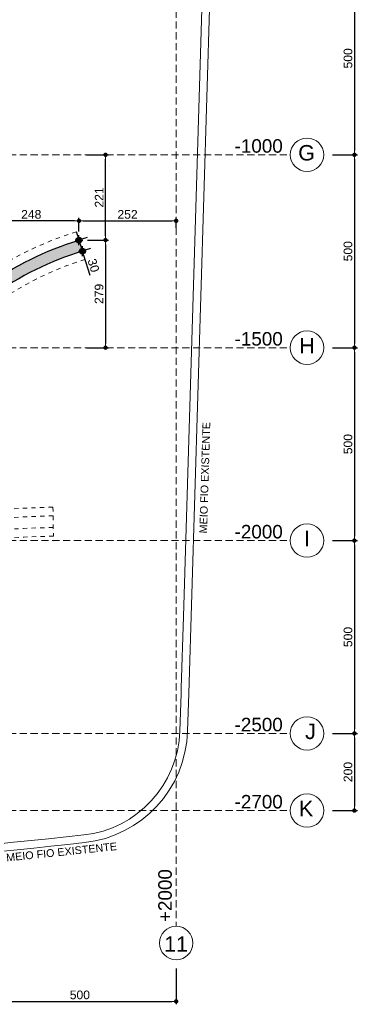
# Model space of a CAD drawing. Header units: millimetres. Extents: x 83 to 471, y -739 to 93.
# Tile 38 of 179: x 160 to 171, y -610 to -575. Entities that reach past the tile are written whole.
import ezdxf

# ---------------------------------------------------------------- set-up
doc = ezdxf.new("R2010")
doc.units = ezdxf.units.MM
for name, pattern in [('CYPE_RAYA', [0.225, 0.1125, -0.1125]), ('CYPE_RAYAPUNTOPUNTO', [0.45, 0.225, -0.075, 0, -0.075, 0, -0.075]), ('TRAZO_HUECO', [0.75, 0.5, -0.25])]:
    doc.linetypes.add(name, pattern=pattern)
for name, color, linetype, lineweight in [('.', 7, 'Continuous', 5), ('__MAGNUS.Cota', 30, 'Continuous', 9), ('A-FLOR', 7, 'Continuous', 9), ('BL_CONTORNO', 7, 'Continuous', 30), ('COTA_FORMAS', 7, 'CYPE_RAYAPUNTOPUNTO', 0), ('COTAS', 250, 'Continuous', 5), ('COTAS_REF_LINHAS', 7, 'Continuous', 20), ('SAP_DIMENSION_Y_ARM', 7, 'Continuous', 0), ('VIG_HATCH', 7, 'Continuous', 0)]:
    doc.layers.add(name, color=color, linetype=linetype, lineweight=lineweight)
doc.styles.add('Arial', font='arial.ttf')
doc.dimstyles.new('Copy of UM_75.000000', dxfattribs={"dimtxt": 0.3, "dimasz": 0.15, "dimexe": 0.1, "dimexo": 0.3, "dimgap": 0.07, "dimtad": 1, "dimdec": 0, "dimlfac": 75, "dimzin": 0, "dimdsep": 46, "dimtxsty": 'Arial', "dimblk": 'DOT', "dimcen": 0.09, "dimdle": 0.1, "dimclrd": 30, "dimclre": 30, "dimclrt": 7, "dimadec": 1, "dimazin": 2, "dimtfac": 1, "dimtdec": 0, "dimtofl": 0, "dimtmove": 0, "dimatfit": 3, "dimldrblk": 'DOT', "dimfxl": 1, "dimtolj": 1, "dimarcsym": 0})

# ---------------------------------------------------------------- blocks, each defined once
blk = doc.blocks.new('_DOT')
at = {"layer": '__MAGNUS.Cota', "linetype": 'ByBlock'}
blk.add_line((-0.5, 0), (-1, 0), dxfattribs=at)
at = {"layer": '__MAGNUS.Cota', "linetype": 'ByBlock', "const_width": 0.5}
blk.add_lwpolyline([(-0.25, 0, 1), (0.25, 0, 1)], format="xyb", close=True, dxfattribs=at)
blk = doc.blocks.new('*D808')
at = {"layer": 'COTAS', "color": 30, "lineweight": -2}
for p, q in [((170.4477161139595, -573.4983079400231), (171.3115779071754, -573.4983079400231)), ((171.2115779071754, -573.6483079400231), (171.2115779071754, -580.0153079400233)), ((170.4477161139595, -580.1653079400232), (171.3115779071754, -580.1653079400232))]:
    blk.add_line(p, q, dxfattribs=at)
at = {"layer": 'Defpoints', "color": 0}
for p in [(170.1477161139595, -573.4983079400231), (170.1477161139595, -580.1653079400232), (171.2115779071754, -580.1653079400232)]:
    blk.add_point(p, dxfattribs=at)
at = {"layer": 'COTAS', "color": 30, "linetype": 'ByBlock', "lineweight": -2, "xscale": 0.15, "yscale": 0.15, "zscale": 0.15}
for p, rotation in [((171.2115779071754, -573.4983079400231), 90), ((171.2115779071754, -580.1653079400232), 270)]:
    blk.add_blockref('_DOT', p, dxfattribs=dict(at, rotation=rotation))
at = {"layer": 'COTAS', "color": 7, "insert": (170.9884060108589, -576.8318079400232), "char_height": 0.3, "attachment_point": 5, "rotation": 90, "style": 'Arial'}
blk.add_mtext('\\A1;500', dxfattribs=at)
blk = doc.blocks.new('*D809')
at = {"layer": 'COTAS', "color": 30, "lineweight": -2}
for p, q in [((170.4477161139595, -580.1653079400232), (171.3115779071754, -580.1653079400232)), ((171.2115779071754, -580.3153079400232), (171.2115779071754, -586.6823079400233)), ((170.4477161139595, -586.8323079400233), (171.3115779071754, -586.8323079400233))]:
    blk.add_line(p, q, dxfattribs=at)
at = {"layer": 'Defpoints', "color": 0}
for p in [(170.1477161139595, -580.1653079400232), (170.1477161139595, -586.8323079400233), (171.2115779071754, -586.8323079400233)]:
    blk.add_point(p, dxfattribs=at)
at = {"layer": 'COTAS', "color": 30, "linetype": 'ByBlock', "lineweight": -2, "xscale": 0.15, "yscale": 0.15, "zscale": 0.15}
for p, rotation in [((171.2115779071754, -580.1653079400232), 90), ((171.2115779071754, -586.8323079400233), 270)]:
    blk.add_blockref('_DOT', p, dxfattribs=dict(at, rotation=rotation))
at = {"layer": 'COTAS', "color": 7, "insert": (170.9884060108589, -583.4988079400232), "char_height": 0.3, "attachment_point": 5, "rotation": 90, "style": 'Arial'}
blk.add_mtext('\\A1;500', dxfattribs=at)
blk = doc.blocks.new('*D810')
at = {"layer": 'COTAS', "color": 30, "lineweight": -2}
for p, q in [((170.4477161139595, -586.8323079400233), (171.3115779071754, -586.8323079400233)), ((171.2115779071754, -586.9823079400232), (171.2115779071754, -593.3493079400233)), ((170.4477161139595, -593.4993079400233), (171.3115779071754, -593.4993079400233))]:
    blk.add_line(p, q, dxfattribs=at)
at = {"layer": 'Defpoints', "color": 0}
for p in [(170.1477161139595, -586.8323079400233), (170.1477161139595, -593.4993079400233), (171.2115779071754, -593.4993079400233)]:
    blk.add_point(p, dxfattribs=at)
at = {"layer": 'COTAS', "color": 30, "linetype": 'ByBlock', "lineweight": -2, "xscale": 0.15, "yscale": 0.15, "zscale": 0.15}
for p, rotation in [((171.2115779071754, -586.8323079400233), 90), ((171.2115779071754, -593.4993079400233), 270)]:
    blk.add_blockref('_DOT', p, dxfattribs=dict(at, rotation=rotation))
at = {"layer": 'COTAS', "color": 7, "insert": (170.9884060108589, -590.1658079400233), "char_height": 0.3, "attachment_point": 5, "rotation": 90, "style": 'Arial'}
blk.add_mtext('\\A1;500', dxfattribs=at)
blk = doc.blocks.new('*D811')
at = {"layer": 'COTAS', "color": 30, "lineweight": -2}
for p, q in [((170.4477161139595, -593.4993079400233), (171.3115779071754, -593.4993079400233)), ((171.2115779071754, -593.6493079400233), (171.2115779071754, -600.0163079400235)), ((170.4477161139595, -600.1663079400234), (171.3115779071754, -600.1663079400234))]:
    blk.add_line(p, q, dxfattribs=at)
at = {"layer": 'Defpoints', "color": 0}
for p in [(170.1477161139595, -593.4993079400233), (170.1477161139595, -600.1663079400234), (171.2115779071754, -600.1663079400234)]:
    blk.add_point(p, dxfattribs=at)
at = {"layer": 'COTAS', "color": 30, "linetype": 'ByBlock', "lineweight": -2, "xscale": 0.15, "yscale": 0.15, "zscale": 0.15}
for p, rotation in [((171.2115779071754, -593.4993079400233), 90), ((171.2115779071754, -600.1663079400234), 270)]:
    blk.add_blockref('_DOT', p, dxfattribs=dict(at, rotation=rotation))
at = {"layer": 'COTAS', "color": 7, "insert": (170.9884060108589, -596.8328079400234), "char_height": 0.3, "attachment_point": 5, "rotation": 90, "style": 'Arial'}
blk.add_mtext('\\A1;500', dxfattribs=at)
blk = doc.blocks.new('*D812')
at = {"layer": 'COTAS', "color": 30, "lineweight": -2}
for p, q in [((170.4477161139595, -600.1663079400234), (171.3115779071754, -600.1663079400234)), ((171.2115779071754, -600.3163079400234), (171.2115779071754, -602.6831079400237)), ((170.4477161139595, -602.8331079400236), (171.3115779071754, -602.8331079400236))]:
    blk.add_line(p, q, dxfattribs=at)
at = {"layer": 'Defpoints', "color": 0}
for p in [(170.1477161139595, -600.1663079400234), (170.1477161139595, -602.8331079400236), (171.2115779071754, -602.8331079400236)]:
    blk.add_point(p, dxfattribs=at)
at = {"layer": 'COTAS', "color": 30, "linetype": 'ByBlock', "lineweight": -2, "xscale": 0.15, "yscale": 0.15, "zscale": 0.15}
for p, rotation in [((171.2115779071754, -600.1663079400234), 90), ((171.2115779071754, -602.8331079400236), 270)]:
    blk.add_blockref('_DOT', p, dxfattribs=dict(at, rotation=rotation))
at = {"layer": 'COTAS', "color": 7, "insert": (170.9884060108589, -601.4997079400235), "char_height": 0.3, "attachment_point": 5, "rotation": 90, "style": 'Arial'}
blk.add_mtext('\\A1;200', dxfattribs=at)
blk = doc.blocks.new('*D822')
at = {"layer": 'COTAS', "color": 30, "lineweight": -2}
for p, q in [((158.3741322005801, -608.2889202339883), (158.3741322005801, -609.5296453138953)), ((165.0411322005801, -608.2889202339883), (165.0411322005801, -609.5296453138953)), ((158.5241322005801, -609.4296453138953), (164.8911322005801, -609.4296453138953))]:
    blk.add_line(p, q, dxfattribs=at)
at = {"layer": 'Defpoints', "color": 0}
for p in [(158.3741322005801, -607.9889202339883), (165.0411322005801, -607.9889202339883), (165.0411322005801, -609.4296453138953)]:
    blk.add_point(p, dxfattribs=at)
at = {"layer": 'COTAS', "color": 30, "linetype": 'ByBlock', "lineweight": -2, "xscale": 0.15, "yscale": 0.15, "zscale": 0.15, "rotation": 180}
blk.add_blockref('_DOT', (158.3741322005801, -609.4296453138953), dxfattribs=at)
at = {"layer": 'COTAS', "color": 30, "linetype": 'ByBlock', "lineweight": -2, "xscale": 0.15, "yscale": 0.15, "zscale": 0.15}
blk.add_blockref('_DOT', (165.0411322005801, -609.4296453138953), dxfattribs=at)
at = {"layer": 'COTAS', "color": 7, "insert": (161.7076322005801, -609.2064734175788), "char_height": 0.3, "attachment_point": 5, "style": 'Arial'}
blk.add_mtext('\\A1;500', dxfattribs=at)
blk = doc.blocks.new('PONTO AUXILIAR')
at = {"layer": '.'}
h = blk.add_hatch(color=256, dxfattribs=at)
h.dxf.hatch_style = 1
h.paths.add_polyline_path([(-0.1009483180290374, 0), (5.684341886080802e-15, 0), (5.684341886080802e-15, 0.1009483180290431, 0.414213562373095), (-0.1009483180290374, 0)], is_closed=False)
h.paths.add_polyline_path([(5.684341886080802e-15, -0.1009483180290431, 0.414213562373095), (0.1009483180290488, 0), (5.684341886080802e-15, 0), (5.684341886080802e-15, -0.1009483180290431)], is_closed=False)
for p, q in [((-0.1346530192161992, 0), (0.1346530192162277, 0)), ((5.684341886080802e-15, -0.1734126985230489), (5.684341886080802e-15, 0.1734126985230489))]:
    blk.add_line(p, q)
blk.add_circle((5.684341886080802e-15, 0), 0.1009483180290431)
blk = doc.blocks.new('*D1071')
at = {"layer": 'COTAS', "color": 30, "lineweight": -2}
for p, q in [((161.9369519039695, -580.1653079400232), (162.6958480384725, -580.1653079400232)), ((162.5958480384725, -582.9640140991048), (162.5958480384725, -580.3153079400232)), ((161.9761651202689, -583.1140140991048), (162.6958480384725, -583.1140140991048))]:
    blk.add_line(p, q, dxfattribs=at)
at = {"layer": 'Defpoints', "color": 0}
for p in [(161.6369519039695, -580.1653079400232), (162.5958480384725, -580.1653079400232), (161.6761651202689, -583.1140140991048)]:
    blk.add_point(p, dxfattribs=at)
at = {"layer": 'COTAS', "color": 30, "linetype": 'ByBlock', "lineweight": -2, "xscale": 0.15, "yscale": 0.15, "zscale": 0.15}
for p, rotation in [((162.5958480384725, -580.1653079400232), 90), ((162.5958480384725, -583.1140140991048), 270)]:
    blk.add_blockref('_DOT', p, dxfattribs=dict(at, rotation=rotation))
at = {"layer": 'COTAS', "color": 7, "insert": (162.3752341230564, -581.6396610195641), "char_height": 0.3, "attachment_point": 5, "rotation": 90, "style": 'Arial'}
blk.add_mtext('\\A1;221', dxfattribs=at)
blk = doc.blocks.new('*D1072')
at = {"layer": 'COTAS', "color": 30, "lineweight": -2}
for p, q in [((161.9761651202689, -583.1140140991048), (162.6958480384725, -583.1140140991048)), ((162.5958480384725, -583.2640140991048), (162.5958480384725, -586.6823079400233)), ((161.9369519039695, -586.8323079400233), (162.6958480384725, -586.8323079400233))]:
    blk.add_line(p, q, dxfattribs=at)
at = {"layer": 'Defpoints', "color": 0}
for p in [(161.6761651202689, -583.1140140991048), (161.6369519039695, -586.8323079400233), (162.5958480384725, -586.8323079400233)]:
    blk.add_point(p, dxfattribs=at)
at = {"layer": 'COTAS', "color": 30, "linetype": 'ByBlock', "lineweight": -2, "xscale": 0.15, "yscale": 0.15, "zscale": 0.15}
for p, rotation in [((162.5958480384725, -583.1140140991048), 90), ((162.5958480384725, -586.8323079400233), 270)]:
    blk.add_blockref('_DOT', p, dxfattribs=dict(at, rotation=rotation))
at = {"layer": 'COTAS', "color": 7, "insert": (162.372676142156, -584.973161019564), "char_height": 0.3, "attachment_point": 5, "rotation": 90, "style": 'Arial'}
blk.add_mtext('\\A1;279', dxfattribs=at)
blk = doc.blocks.new('*D1073')
at = {"layer": 'COTAS', "color": 30, "lineweight": -2}
for p, q in [((158.3741322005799, -582.6865777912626), (158.3741322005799, -582.3489484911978)), ((161.5261651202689, -582.4489484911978), (158.5241322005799, -582.4489484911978)), ((161.6761651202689, -582.8140140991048), (161.6761651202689, -582.3489484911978))]:
    blk.add_line(p, q, dxfattribs=at)
at = {"layer": 'Defpoints', "color": 0}
for p in [(158.3741322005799, -582.4489484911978), (158.3741322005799, -582.9865777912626), (161.6761651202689, -583.1140140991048)]:
    blk.add_point(p, dxfattribs=at)
at = {"layer": 'COTAS', "color": 30, "linetype": 'ByBlock', "lineweight": -2, "xscale": 0.15, "yscale": 0.15, "zscale": 0.15, "rotation": 180}
blk.add_blockref('_DOT', (158.3741322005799, -582.4489484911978), dxfattribs=at)
at = {"layer": 'COTAS', "color": 30, "linetype": 'ByBlock', "lineweight": -2, "xscale": 0.15, "yscale": 0.15, "zscale": 0.15}
blk.add_blockref('_DOT', (161.6761651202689, -582.4489484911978), dxfattribs=at)
at = {"layer": 'COTAS', "color": 7, "insert": (160.0251486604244, -582.2257765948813), "char_height": 0.3, "attachment_point": 5, "style": 'Arial'}
blk.add_mtext('\\A1;248', dxfattribs=at)
blk = doc.blocks.new('*D1074')
at = {"layer": 'COTAS', "color": 30, "lineweight": -2}
for p, q in [((161.6761651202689, -582.8140140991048), (161.6761651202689, -582.3489484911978)), ((161.8261651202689, -582.4489484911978), (164.89113220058, -582.4489484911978)), ((165.04113220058, -582.6865777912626), (165.04113220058, -582.3489484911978))]:
    blk.add_line(p, q, dxfattribs=at)
at = {"layer": 'Defpoints', "color": 0}
for p in [(165.04113220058, -582.4489484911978), (165.04113220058, -582.9865777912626), (161.6761651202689, -583.1140140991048)]:
    blk.add_point(p, dxfattribs=at)
at = {"layer": 'COTAS', "color": 30, "linetype": 'ByBlock', "lineweight": -2, "xscale": 0.15, "yscale": 0.15, "zscale": 0.15, "rotation": 180}
blk.add_blockref('_DOT', (161.6761651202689, -582.4489484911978), dxfattribs=at)
at = {"layer": 'COTAS', "color": 30, "linetype": 'ByBlock', "lineweight": -2, "xscale": 0.15, "yscale": 0.15, "zscale": 0.15}
blk.add_blockref('_DOT', (165.04113220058, -582.4489484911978), dxfattribs=at)
at = {"layer": 'COTAS', "color": 7, "insert": (163.3586486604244, -582.2257765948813), "char_height": 0.3, "attachment_point": 5, "style": 'Arial'}
blk.add_mtext('\\A1;252', dxfattribs=at)
blk = doc.blocks.new('*D1087')
at = {"color": 30, "lineweight": -2}
for p, q in [((161.6320501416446, -582.9706478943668), (161.5879351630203, -582.8272816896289)), ((161.9628975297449, -583.0257841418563), (161.7717425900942, -583.0846041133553)), ((161.8379200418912, -583.6396901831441), (162.0492346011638, -584.3264266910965)), ((162.0805374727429, -583.4080940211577), (161.8893825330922, -583.4669139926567))]:
    blk.add_line(p, q, dxfattribs=at)
at = {"layer": 'Defpoints', "color": 0}
for p in [(161.6761651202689, -583.1140140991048), (161.7938050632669, -583.4963239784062), (161.7938050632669, -583.4963239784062)]:
    blk.add_point(p, dxfattribs=at)
at = {"color": 30, "linetype": 'ByBlock', "lineweight": -2, "xscale": 0.15, "yscale": 0.15, "zscale": 0.15}
for p, rotation in [((161.6761651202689, -583.1140140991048), 287.1035687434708), ((161.7938050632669, -583.4963239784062), 107.1035687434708)]:
    blk.add_blockref('_DOT', p, dxfattribs=dict(at, rotation=rotation))
at = {"color": 7, "insert": (162.1790346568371, -583.989076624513), "char_height": 0.3, "attachment_point": 5, "rotation": 287.10356874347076, "style": 'Arial'}
blk.add_mtext('\\A1;30', dxfattribs=at)
blk = doc.blocks.new('*D1167')
at = {"color": 30, "lineweight": -2}
blk.add_arc((138.3731322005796, -566.8313079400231), 1.921955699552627, 4.47281362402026, 85.52718637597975, dxfattribs=at)
at = {"layer": 'Defpoints', "color": 0}
for p in [(138.3731322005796, -557.9293191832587), (140.0375946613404, -565.8703300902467), (96.62457239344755, -566.831307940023), (168.9921038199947, -566.8313079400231), (138.3731322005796, -606.8333079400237)]:
    blk.add_point(p, dxfattribs=at)
at = {"color": 30, "linetype": 'ByBlock', "lineweight": -2, "xscale": 0.15, "yscale": 0.15, "zscale": 0.15}
for p, rotation in [((138.3731322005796, -564.9093522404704), 177.7635931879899), ((140.2950879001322, -566.8313079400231), 272.2364068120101)]:
    blk.add_blockref('_DOT', p, dxfattribs=dict(at, rotation=rotation))
at = {"color": 7, "insert": (139.8913411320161, -565.3130990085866), "char_height": 0.3, "attachment_point": 5, "rotation": 315, "style": 'Arial'}
blk.add_mtext('\\A1;90%%d', dxfattribs=at)
blk = doc.blocks.new('G$C05BD9800')
at = {"layer": 'BL_CONTORNO', "linetype": 'CYPE_RAYA', "lineweight": 9}
for p, q in [((17.4108160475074, -11.99706857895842), (17.63167726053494, -12.71381180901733)), ((16.80325487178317, -19.13550782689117), (16.81493373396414, -19.88541689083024))]:
    blk.add_line(p, q, dxfattribs=at)
for points in [[(-27.69232857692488, 3.392739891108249, -0.02098113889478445), (-22.41602149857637, -9.932425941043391, 0.2522931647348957), (-9.932421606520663, -22.71641158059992, 0.1603787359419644), (-0.07490116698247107, -22.65443510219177, 0.08688946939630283), (9.856362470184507, -16.86730537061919, -0.02979307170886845), (14.87512546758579, -13.25194396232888, -0.08002149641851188), (17.4108160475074, -11.99706857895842)], [(-28.37745694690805, 3.087618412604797, -0.02095068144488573), (-23.13112506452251, -10.15948943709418, 0.2519612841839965), (-10.15934550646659, -23.43126530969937, 0.1605031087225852), (0.1748131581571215, -23.36172891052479, 0.08692405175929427), (10.33512239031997, -17.44465276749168, -0.02986381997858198), (15.29410156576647, -13.87435833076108, -0.08064196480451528), (17.63234485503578, -12.71360538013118)], [(-28.1719184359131, 3.179154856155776, -0.02095977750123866), (-22.91660927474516, -10.09132570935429, 0.2520587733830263), (-10.0912695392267, -23.21680887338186, 0.1604667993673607), (0.0998859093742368, -23.14954595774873, 0.08691403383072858), (10.19150395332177, -17.2714406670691, -0.02984191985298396), (15.1683390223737, -13.687677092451, -0.08044660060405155), (17.56588621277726, -12.49864433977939)], [(-27.89786708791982, 3.301203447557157, -0.02097196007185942), (-22.63056795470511, -10.00049999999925, 0.2521914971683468), (-10.00049999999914, -22.93086737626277, 0.1604170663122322), (2.415845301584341e-13, -22.86662850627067, 0.08690020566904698), (10.00000000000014, -17.04050169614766, -0.02981363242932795), (15.00074999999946, -13.43871046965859, -0.08019868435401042), (17.47727468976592, -12.21202961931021, 0.08019868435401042)], [(16.80675853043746, -19.36048054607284, 0.1353800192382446), (4.999626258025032, -22.81578895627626, -0.3253906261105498), (-20.00100001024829, -19.17632811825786, -0.06295070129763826), (-26.55432529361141, -8.88736990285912, 0.06295070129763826)], [(16.80325487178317, -19.13550782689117, 0.1352947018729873), (4.88794872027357, -22.62030539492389, -0.3251372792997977), (-19.83538541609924, -19.02356842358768, -0.06288978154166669), (-26.35089008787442, -8.791249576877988)], [(16.81493373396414, -19.88541689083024, 0.1355822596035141), (5.260472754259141, -23.27176502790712, -0.3259672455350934), (-20.38751076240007, -19.53265795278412, -0.06309000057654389), (-27.02900744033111, -9.111650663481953)], [(16.81143007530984, -19.66044417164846, 0.1354950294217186), (5.148635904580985, -23.07637279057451, -0.3257225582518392), (-20.22185037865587, -19.37996360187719, -0.06303078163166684), (-26.82557223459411, -9.015530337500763)]]:
    blk.add_lwpolyline(points, format="xyb", dxfattribs=at)

msp = doc.modelspace()

# ---------------------------------------------------------------- hatches: boundary and pattern name
at = {"layer": 'VIG_HATCH', "true_color": 0xe6f9ff}
h = msp.add_hatch(color=7, dxfattribs=at)
h.dxf.hatch_style = 1
edge = h.paths.add_edge_path()
edge.add_arc((-113.9596115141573, -657.7838659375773), 235.3276602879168, 19.248127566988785, 23.90349956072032, ccw=False)
edge.add_arc((132.6172519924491, -573.1619020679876), 25.40029533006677, 196.1000521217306, 252.5457001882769)
edge.add_arc((131.5761016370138, -577.1202332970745), 21.31281529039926, 252.0239709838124, 288.72404463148)
edge.add_arc((122.8424350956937, -555.3418088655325), 44.76054438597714, 290.363169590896, 310.2985950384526)
edge.add_arc((195.5577230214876, -643.4312152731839), 69.47051705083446, 122.28797161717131, 129.0490994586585, ccw=False)
edge.add_arc((165.0206509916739, -593.983026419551), 11.37193978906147, 107.10356874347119, 125.3059976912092, ccw=False)
edge.add_line((161.6761651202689, -583.1140140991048), (161.7938050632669, -583.4963239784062))
edge.add_arc((165.020650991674, -593.9830264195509), 10.97193978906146, 107.103568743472, 125.3606112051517)
edge.add_arc((195.5577230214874, -643.431215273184), 69.07051705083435, 122.279164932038, 129.0454945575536)
edge.add_arc((122.8424350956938, -555.3418088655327), 45.16054438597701, 290.3559276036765, 310.29304095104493, ccw=False)
edge.add_arc((131.5761016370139, -577.1202332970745), 21.71281529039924, 252.0287803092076, 288.7391804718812, ccw=False)
edge.add_arc((132.617251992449, -573.1619020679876), 25.80029533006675, 196.1245673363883, 252.5416587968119, ccw=False)
edge.add_arc((-113.9596115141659, -657.7838659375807), 234.9276602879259, 19.25079666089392, 23.90349956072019)
edge.add_line((100.8181172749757, -562.5917823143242), (101.1838089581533, -562.4297033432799))
edge.add_line((101.1838089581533, -562.4297033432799), (101.1838089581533, -562.4297033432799))

# ---------------------------------------------------------------- linework, layer by layer
at = {"layer": 'A-FLOR'}
for p, q in [((166.4548751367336, -557.9293191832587), (165.2907637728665, -596.1226311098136)), ((166.7216789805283, -557.9293191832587), (165.4762123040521, -598.791816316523)), ((165.2907637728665, -596.1226311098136), (165.2154307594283, -598.59423079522)), ((165.2154202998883, -598.5945739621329), (165.2095385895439, -598.7875469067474)), ((165.2095385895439, -598.7875469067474), (165.1684227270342, -600.0827934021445)), ((165.4762173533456, -598.7918174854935), (165.4349684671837, -600.0912545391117))]:
    msp.add_line(p, q, dxfattribs=at)
for centre, radius, start, end in [((161.4367823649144, -599.9643374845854), 3.733520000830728, 276.2621652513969, 358.1818328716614), ((161.4367823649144, -599.9643374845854), 4.000200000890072, 276.2621652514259, 358.1818328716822), ((135.3149470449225, -361.9146183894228), 243.2121600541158, 267.0435948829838, 276.262165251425), ((135.3149470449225, -361.9146183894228), 243.4788400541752, 267.4126388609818, 276.2621652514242)]:
    msp.add_arc(centre, radius, start, end, dxfattribs=at)
msp.add_open_spline([(162.7221914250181, -580.5377904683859), (162.7225928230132, -580.5384784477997), (162.7229939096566, -580.5391666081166), (162.7233946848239, -580.5398549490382)], degree=3, dxfattribs=at)
at = {"layer": 'BL_CONTORNO'}
msp.add_lwpolyline([(101.1838089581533, -562.4297033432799, -0.0203156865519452), (108.2131841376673, -580.2057983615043, 0.2513943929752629), (124.9985603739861, -597.3926787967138, 0.1615172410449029), (138.4177384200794, -597.3050816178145, 0.0872047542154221), (151.7922606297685, -589.4799683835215, -0.02950954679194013), (158.4483173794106, -584.7026468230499, -0.07959050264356), (161.6761651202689, -583.1140140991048), (161.7938050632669, -583.4963239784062, 0.07983031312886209), (158.6709627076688, -585.0351260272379, 0.02953226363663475), (152.0476300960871, -589.7878732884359, -0.08721217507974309), (138.5515746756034, -597.6820698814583, -0.161563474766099), (124.8768463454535, -597.7737154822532, -0.2512619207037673), (107.8319361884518, -580.3273301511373, 0.0203040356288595), (100.8181172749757, -562.5917823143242), (101.1838089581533, -562.4297033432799)], format="xyb", dxfattribs=at)
at = {"layer": 'COTA_FORMAS', "linetype": 'TRAZO_HUECO', "ltscale": 0.5}
for p, q in [((165.04113220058, -557.9293191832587), (165.0411322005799, -606.8333079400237)), ((96.62457239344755, -580.1653079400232), (168.9921038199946, -580.1653079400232)), ((96.62457239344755, -586.8323079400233), (168.9921038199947, -586.8323079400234)), ((96.62457239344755, -593.4993079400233), (168.9921038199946, -593.4993079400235)), ((96.62457239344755, -600.1663079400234), (168.9921038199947, -600.1663079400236)), ((96.62457239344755, -602.8331079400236), (168.9921038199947, -602.8331079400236))]:
    msp.add_line(p, q, dxfattribs=at)
at = {"layer": 'COTAS_REF_LINHAS', "color": 7}
for centre in [(169.5699099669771, -580.1653079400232), (169.5699099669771, -586.8323079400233), (169.5699099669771, -593.4993079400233), (169.5699099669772, -600.1663079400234), (169.5699099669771, -602.8331079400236), (165.0411322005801, -607.411114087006)]:
    msp.add_circle(centre, 0.5778061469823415, dxfattribs=at)

# ---------------------------------------------------------------- block references
at = {"xscale": 1.33333333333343, "yscale": 1.33333333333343, "zscale": 1.33333333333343}
msp.add_blockref('G$C05BD9800', (138.3731322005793, -566.831307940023), dxfattribs=at)
for p in [(161.6761651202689, -583.1140140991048), (161.7938050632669, -583.4963239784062)]:
    msp.add_blockref('PONTO AUXILIAR', p)

# ---------------------------------------------------------------- texts
at = {"layer": 'COTAS_REF_LINHAS', "color": 7, "style": 'Arial'}
for s, p in [('G', (169.2652708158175, -580.3612735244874)), ('H', (169.3001975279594, -587.0282735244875)), ('I', (169.4708073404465, -593.6952735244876)), ('J', (169.5032090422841, -600.3622735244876)), ('K', (169.2878276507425, -603.0290735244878)), ('11', (164.6232512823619, -607.7146673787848))]:
    msp.add_text(s, height=0.5333600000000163, dxfattribs=at).set_placement(p)
at = {"layer": 'COTAS_REF_LINHAS', "color": 7, "char_height": 0.4666900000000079, "attachment_point": 3, "style": 'Arial'}
for s, insert in [('-1000', (168.7304916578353, -579.6256594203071)), ('-1500', (168.7304916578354, -586.2926594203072)), ('-2000', (168.7304916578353, -592.9596594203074)), ('-2500', (168.7304916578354, -599.6266594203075)), ('-2700', (168.7304916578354, -602.2934594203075))]:
    msp.add_mtext(s, dxfattribs=dict(at, insert=insert))
at = {"layer": 'COTAS_REF_LINHAS', "color": 7, "insert": (164.4210462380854, -606.6872857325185), "char_height": 0.4666900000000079, "width": 0.2489013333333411, "attachment_point": 1, "rotation": 90.00000000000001, "style": 'Arial'}
msp.add_mtext('+2000', dxfattribs=at)
at = {"layer": 'SAP_DIMENSION_Y_ARM', "lineweight": 9, "style": 'Arial'}
for height, rotation, p in [(0.2666800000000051, 88.3024565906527, (166.1079940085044, -593.2552020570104)), (0.2666800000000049, 5.919900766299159, (159.1732166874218, -604.5931393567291))]:
    msp.add_text('MEIO FIO EXISTENTE', height=height, rotation=rotation, dxfattribs=at).set_placement(p)

# ---------------------------------------------------------------- dimensions: what is measured, and where the dimension line sits
dim = msp.add_angular_dim_2l(base=(140.0375946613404, -565.8703300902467), line1=((96.62457239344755, -566.831307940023), (168.9921038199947, -566.8313079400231)), line2=((138.3731322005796, -557.9293191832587), (138.3731322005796, -606.8333079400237)), dimstyle='Copy of UM_75.000000')
dim.commit()
dim.dimension.update_dxf_attribs({"geometry": '*D1167', "text_midpoint": (139.8913411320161, -565.3130990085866)})
dim = msp.add_aligned_dim(p1=(161.6761651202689, -583.1140140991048), p2=(161.7938050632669, -583.4963239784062), distance=0, dimstyle='Copy of UM_75.000000')
dim.commit()
dim.dimension.update_dxf_attribs({"geometry": '*D1087', "text_midpoint": (162.1790346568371, -583.989076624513)})
at = {"layer": 'COTAS'}
for base, p1, p2, angle, picture, middle in [((171.2115779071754, -580.1653079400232), (170.1477161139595, -573.4983079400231), (170.1477161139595, -580.1653079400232), 90.00000000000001, '*D808', (170.9884060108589, -576.8318079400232)), ((162.5958480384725, -580.1653079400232), (161.6761651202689, -583.1140140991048), (161.6369519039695, -580.1653079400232), 90, '*D1071', (162.3752341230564, -581.6396610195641)), ((171.2115779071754, -586.8323079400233), (170.1477161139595, -580.1653079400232), (170.1477161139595, -586.8323079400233), 90.00000000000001, '*D809', (170.9884060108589, -583.4988079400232)), ((162.5958480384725, -586.8323079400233), (161.6761651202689, -583.1140140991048), (161.6369519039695, -586.8323079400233), 90, '*D1072', (162.372676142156, -584.973161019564)), ((171.2115779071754, -593.4993079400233), (170.1477161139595, -586.8323079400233), (170.1477161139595, -593.4993079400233), 90.00000000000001, '*D810', (170.9884060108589, -590.1658079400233)), ((171.2115779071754, -600.1663079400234), (170.1477161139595, -593.4993079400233), (170.1477161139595, -600.1663079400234), 90.00000000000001, '*D811', (170.9884060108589, -596.8328079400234)), ((171.2115779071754, -602.8331079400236), (170.1477161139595, -600.1663079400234), (170.1477161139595, -602.8331079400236), 90.00000000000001, '*D812', (170.9884060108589, -601.4997079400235))]:
    dim = msp.add_linear_dim(base=base, p1=p1, p2=p2, angle=angle, dimstyle='Copy of UM_75.000000', dxfattribs=at)
    dim.commit()
    dim.dimension.update_dxf_attribs({"geometry": picture, "text_midpoint": middle})
for base, p1, p2, picture, middle in [((158.3741322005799, -582.4489484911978), (161.6761651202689, -583.1140140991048), (158.3741322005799, -582.9865777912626), '*D1073', (160.0251486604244, -582.2257765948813)), ((165.04113220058, -582.4489484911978), (161.6761651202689, -583.1140140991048), (165.04113220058, -582.9865777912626), '*D1074', (163.3586486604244, -582.2257765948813)), ((165.0411322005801, -609.4296453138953), (158.3741322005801, -607.9889202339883), (165.0411322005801, -607.9889202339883), '*D822', (161.7076322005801, -609.2064734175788))]:
    dim = msp.add_linear_dim(base=base, p1=p1, p2=p2, dimstyle='Copy of UM_75.000000', dxfattribs=at)
    dim.commit()
    dim.dimension.update_dxf_attribs({"geometry": picture, "text_midpoint": middle})

doc.saveas('drawing.dxf')
